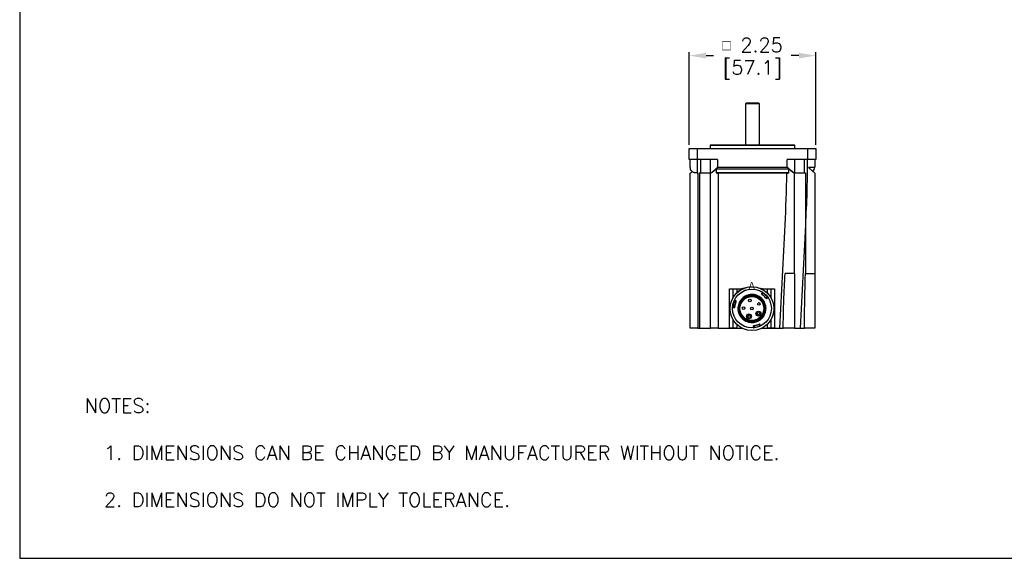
# Model space of a CAD drawing. Extents: x 897.4 to 937.4, y -8.5 to 19.5.
# Tile 1 of 11: x 897.4 to 914.9, y -8.5 to 1. Entities that reach past the tile are written whole.
import ezdxf

# ---------------------------------------------------------------- set-up
doc = ezdxf.new("R2010")
doc.units = 0
doc.header["$LTSCALE"] = 4
doc.header["$MEASUREMENT"] = 0
doc.layers.get('0').update_dxf_attribs({"linetype": 'CONTINUOUS'})
doc.layers.get('DEFPOINTS').update_dxf_attribs({"linetype": 'CONTINUOUS'})
for name, color, linetype in [('DIMENSIONS', 140, 'CONTINUOUS'), ('DIMENSIONS @ 1', 140, 'CONTINUOUS'), ('TEXT', 140, 'CONTINUOUS')]:
    doc.layers.add(name, color=color, linetype=linetype)
doc.styles.add('ROMANS', font='romans.shx')
doc.styles.add('SLDTEXTSTYLE0', font='TXT', dxfattribs={"width": 0.96})
doc.styles.get("Standard").update_dxf_attribs({"font": 'romans.shx'})
doc.dimstyles.get("Standard").update_dxf_attribs({"dimtxt": 0.25, "dimasz": 0.3, "dimexe": 0.0625, "dimexo": 0.0625, "dimgap": 0.0625, "dimtad": 0, "dimtih": 1, "dimtoh": 1, "dimzin": 0, "dimdsep": 46, "dimtxsty": 'Standard', "dimcen": 0, "dimadec": 0, "dimazin": 0, "dimtfac": 1, "dimtofl": 0, "dimtmove": 0, "dimatfit": 3, "dimfxl": 0, "dimtolj": 1, "dimtzin": 0, "dimarcsym": 0})

# ---------------------------------------------------------------- blocks, each defined once
blk = doc.blocks.new('*D25')
at = {"layer": 'DEFPOINTS', "color": 0}
for p in [(911.526, 0.373), (909.279, -1.273), (911.526, -1.273)]:
    blk.add_point(p, dxfattribs=at)
at = {"layer": 'DIMENSIONS', "color": 0, "lineweight": -2}
for p, q in [((909.279, -1.21), (909.279, 0.436)), ((909.579, 0.373), (909.713, 0.373)), ((911.226, 0.373), (911.091, 0.373)), ((911.526, -1.21), (911.526, 0.436))]:
    blk.add_line(p, q, dxfattribs=at)
at = {"layer": 'DIMENSIONS', "color": 0}
for points in [[(909.579, 0.423), (909.579, 0.323), (909.279, 0.373)], [(911.226, 0.423), (911.226, 0.323), (911.526, 0.373)]]:
    blk.add_solid(points, dxfattribs=at)
at = {"layer": 'DIMENSIONS', "color": 0, "char_height": 0.25, "attachment_point": 5}
for s, insert in [('\\A1;{\\Fgdt|c0;\\H0.75x;o} 2.25', (910.402, 0.561)), ('\\A1;[57.1]', (910.402, 0.12))]:
    blk.add_mtext(s, dxfattribs=dict(at, insert=insert))

msp = doc.modelspace()

# ---------------------------------------------------------------- linework, layer by layer
at = {"color": 7, "linetype": 'Continuous', "lineweight": 25}
for p, q in [((910.297, -0.462), (910.277, -0.482)), ((910.277, -0.482), (910.277, -1.213)), ((910.527, -0.482), (910.277, -0.482)), ((910.297, -0.462), (910.507, -0.462)), ((910.527, -0.482), (910.507, -0.462)), ((910.527, -1.213), (910.527, -0.482)), ((909.652, -1.213), (909.652, -1.273)), ((909.653, -1.213), (909.652, -1.213)), ((911.152, -1.213), (909.652, -1.213)), ((909.653, -1.213), (911.152, -1.213)), ((911.152, -1.273), (911.152, -1.213)), ((911.152, -1.213), (911.152, -1.213)), ((909.279, -1.47), (909.279, -1.273)), ((909.279, -1.273), (909.424, -1.273)), ((909.424, -1.273), (909.424, -1.47)), ((909.424, -1.273), (911.381, -1.273)), ((911.381, -1.47), (911.381, -1.273)), ((911.381, -1.273), (911.526, -1.273)), ((911.526, -1.273), (911.526, -1.47)), ((909.424, -1.47), (909.279, -1.47)), ((909.299, -1.605), (909.299, -1.47)), ((909.785, -1.47), (909.424, -1.47)), ((909.424, -1.47), (909.424, -1.705)), ((909.485, -1.705), (909.485, -1.47)), ((909.66, -1.705), (909.66, -1.47)), ((909.785, -1.47), (909.785, -1.605)), ((911.02, -1.605), (911.02, -1.47)), ((911.381, -1.47), (911.02, -1.47)), ((911.145, -1.47), (911.145, -1.705)), ((911.32, -1.47), (911.32, -1.705)), ((911.526, -1.47), (911.381, -1.47)), ((911.506, -1.47), (911.506, -1.605)), ((909.299, -4.457), (909.299, -1.709)), ((909.424, -1.705), (909.434, -1.705)), ((909.434, -1.705), (909.434, -4.457)), ((909.464, -1.705), (909.464, -4.457)), ((909.464, -1.705), (909.66, -1.705)), ((909.66, -4.457), (909.66, -1.705)), ((909.758, -1.636), (909.758, -1.705)), ((911.047, -1.636), (909.758, -1.636)), ((911.047, -1.705), (909.758, -1.705)), ((909.785, -1.605), (911.02, -1.605)), ((909.795, -1.709), (909.795, -4.457)), ((911.01, -1.709), (909.795, -1.709)), ((911.047, -1.705), (911.047, -1.636)), ((911.142, -1.705), (911.14, -1.705)), ((911.15, -1.705), (911.341, -1.705)), ((911.341, -1.705), (911.341, -3.486)), ((911.145, -3.486), (911.145, -3.816)), ((909.997, -4.457), (909.997, -3.762)), ((909.997, -3.762), (910.06, -3.762)), ((910.06, -3.913), (910.06, -3.762)), ((910.06, -3.762), (910.122, -3.762)), ((910.122, -3.762), (910.221, -3.762)), ((910.279, -3.783), (910.142, -3.872)), ((910.579, -3.823), (910.563, -3.847)), ((910.568, -3.762), (910.667, -3.762)), ((910.579, -3.858), (910.595, -3.834)), ((910.662, -3.9), (910.595, -3.834)), ((910.667, -3.762), (910.73, -3.762)), ((910.73, -3.762), (910.73, -3.913)), ((910.73, -3.762), (910.792, -3.762)), ((910.792, -3.762), (910.792, -4.457)), ((910.079, -3.979), (910.056, -4.07)), ((910.105, -3.991), (910.079, -3.979)), ((910.084, -4.071), (910.105, -3.991)), ((910.113, -3.973), (910.087, -3.961)), ((910.579, -3.858), (910.639, -3.916)), ((910.639, -3.916), (910.662, -3.9)), ((910.65, -3.932), (910.673, -3.916)), ((910.054, -4.089), (910.083, -4.091)), ((910.084, -4.071), (910.056, -4.07)), ((910.184, -4.189), (910.184, -4.189)), ((910.06, -4.457), (910.06, -4.307)), ((910.165, -4.205), (910.182, -4.194)), ((910.167, -4.198), (910.179, -4.19)), ((910.209, -4.274), (910.225, -4.264)), ((910.229, -4.267), (910.212, -4.278)), ((910.22, -4.278), (910.232, -4.271)), ((910.73, -4.307), (910.73, -4.457)), ((909.434, -4.457), (909.464, -4.457)), ((909.464, -4.457), (909.66, -4.457)), ((909.552, -4.457), (909.552, -4.46)), ((909.646, -4.46), (909.552, -4.46)), ((909.795, -4.457), (909.997, -4.457)), ((910.227, -4.46), (909.802, -4.46)), ((910.06, -4.457), (909.997, -4.457)), ((910.122, -4.457), (910.06, -4.457)), ((910.122, -4.457), (910.221, -4.457)), ((910.417, -4.418), (910.419, -4.446)), ((910.516, -4.394), (910.437, -4.416)), ((910.439, -4.444), (910.437, -4.416)), ((910.439, -4.444), (910.529, -4.419)), ((910.516, -4.394), (910.529, -4.419)), ((910.547, -4.41), (910.534, -4.385)), ((910.94, -4.46), (910.563, -4.46)), ((910.568, -4.457), (910.667, -4.457)), ((910.73, -4.457), (910.667, -4.457)), ((910.674, -4.375), (910.674, -4.376)), ((910.792, -4.457), (910.73, -4.457)), ((910.792, -4.457), (910.948, -4.457)), ((911.146, -4.457), (911.324, -4.457)), ((911.252, -4.46), (911.157, -4.46)), ((911.252, -4.46), (911.252, -4.457))]:
    msp.add_line(p, q, dxfattribs=at)
at = {"color": 8, "linetype": 'Continuous', "lineweight": 25}
for p, q in [((910.122, -3.762), (910.122, -3.833)), ((910.667, -3.833), (910.667, -3.762)), ((911.145, -3.816), (911.146, -4.457)), ((910.122, -4.387), (910.122, -4.457)), ((910.667, -4.457), (910.667, -4.387))]:
    msp.add_line(p, q, dxfattribs=at)
at = {"color": 7, "linetype": 'Continuous', "lineweight": 25, "flags": 128}
for points in [[(910.598, -3.83), (910.598, -3.831), (910.597, -3.831), (910.597, -3.831), (910.597, -3.832), (910.596, -3.832), (910.596, -3.833), (910.595, -3.834), (910.595, -3.834)], [(910.075, -3.977), (910.075, -3.977), (910.075, -3.977), (910.075, -3.977), (910.076, -3.978), (910.077, -3.978), (910.077, -3.978), (910.078, -3.979), (910.079, -3.979)], [(910.109, -3.993), (910.109, -3.993), (910.109, -3.993), (910.108, -3.993), (910.108, -3.993), (910.107, -3.992), (910.106, -3.992), (910.106, -3.992), (910.105, -3.991)], [(910.576, -3.862), (910.576, -3.862), (910.577, -3.862), (910.577, -3.861), (910.577, -3.861), (910.578, -3.86), (910.578, -3.86), (910.579, -3.859), (910.579, -3.858)], [(910.635, -3.919), (910.635, -3.919), (910.635, -3.919), (910.635, -3.919), (910.636, -3.918), (910.636, -3.918), (910.637, -3.917), (910.638, -3.917), (910.639, -3.916)], [(910.666, -3.897), (910.666, -3.897), (910.666, -3.897), (910.665, -3.898), (910.665, -3.898), (910.664, -3.898), (910.663, -3.899), (910.663, -3.899), (910.662, -3.9)], [(910.051, -4.069), (910.051, -4.069), (910.051, -4.069), (910.052, -4.069), (910.052, -4.069), (910.053, -4.069), (910.054, -4.07), (910.055, -4.07), (910.056, -4.07)], [(910.089, -4.072), (910.089, -4.072), (910.089, -4.072), (910.088, -4.072), (910.088, -4.072), (910.087, -4.072), (910.086, -4.072), (910.085, -4.071), (910.084, -4.071)], [(910.179, -4.19), (910.18, -4.19), (910.181, -4.19), (910.182, -4.189), (910.182, -4.189), (910.183, -4.189), (910.183, -4.189), (910.184, -4.189), (910.184, -4.189)], [(910.182, -4.194), (910.182, -4.194), (910.181, -4.194), (910.181, -4.194), (910.181, -4.193), (910.181, -4.193), (910.18, -4.192), (910.18, -4.191), (910.179, -4.19)], [(910.183, -4.2), (910.184, -4.199), (910.185, -4.199), (910.185, -4.198), (910.186, -4.198), (910.187, -4.198), (910.187, -4.198), (910.187, -4.198), (910.187, -4.198)], [(910.225, -4.264), (910.225, -4.263), (910.226, -4.262), (910.227, -4.262), (910.227, -4.261), (910.228, -4.261), (910.228, -4.261), (910.228, -4.26), (910.228, -4.26)], [(910.232, -4.271), (910.231, -4.27), (910.231, -4.269), (910.23, -4.269), (910.23, -4.268), (910.229, -4.267), (910.229, -4.267), (910.229, -4.267), (910.229, -4.267)], [(910.232, -4.271), (910.232, -4.27), (910.233, -4.27), (910.234, -4.269), (910.234, -4.268), (910.235, -4.268), (910.235, -4.268), (910.235, -4.267), (910.235, -4.267)], [(910.437, -4.416), (910.437, -4.415), (910.436, -4.414), (910.436, -4.413), (910.436, -4.413), (910.436, -4.412), (910.436, -4.412), (910.436, -4.411), (910.436, -4.411)], [(910.439, -4.444), (910.439, -4.445), (910.439, -4.446), (910.439, -4.447), (910.439, -4.448), (910.439, -4.448), (910.439, -4.449), (910.44, -4.449), (910.44, -4.449)], [(910.515, -4.389), (910.515, -4.389), (910.515, -4.389), (910.515, -4.39), (910.515, -4.39), (910.515, -4.391), (910.516, -4.392), (910.516, -4.393), (910.516, -4.394)], [(910.531, -4.423), (910.531, -4.423), (910.531, -4.423), (910.531, -4.423), (910.531, -4.422), (910.53, -4.421), (910.53, -4.421), (910.53, -4.42), (910.529, -4.419)]]:
    msp.add_lwpolyline(points, dxfattribs=at)
at = {"color": 7, "linetype": 'Continuous', "lineweight": 25}
for centre, radius in [((910.395, -4.11), 0.388), ((910.393, -4.108), 0.344), ((910.393, -4.108), 0.212), ((910.355, -3.965), 0.0236), ((910.517, -4.027), 0.0236), ((910.246, -4.1), 0.0236), ((910.393, -4.108), 0.0236), ((910.508, -4.2), 0.0433), ((910.508, -4.2), 0.0236), ((910.341, -4.246), 0.0433), ((910.341, -4.246), 0.0236)]:
    msp.add_circle(centre, radius, dxfattribs=at)
for centre, radius, start, end in [((911.406, -1.605), 0.1, 312.0507, 0), ((910.574, -3.821), 0.00492, 326.9275, 57.758), ((910.089, -3.957), 0.00492, 153.5573, 244.3878), ((910.393, -4.108), 0.306, 158.0133, 173.2735), ((910.111, -3.978), 0.00492, 335.2936, 64.3878), ((910.393, -4.108), 0.23, 225.2547, 201.0605), ((910.393, -4.108), 0.225, 225.2547, 201.0605), ((910.567, -3.85), 0.00492, 146.9275, 236.0217), ((910.393, -4.108), 0.306, 38.0133, 53.3021), ((910.647, -3.928), 0.00492, 215.2936, 304.3878), ((910.676, -3.92), 0.00492, 33.5573, 124.3878), ((910.054, -4.094), 0.00492, 86.8989, 177.7294), ((910.083, -4.086), 0.00492, 266.8989, 355.9931), ((910.179, -4.19), 0.00492, 303.1576, 21.0605), ((910.393, -4.108), 0.23, 203.5611, 222.7542), ((910.393, -4.108), 0.225, 203.5611, 222.7542), ((910.232, -4.271), 0.00492, 45.2547, 123.1576), ((910.414, -4.447), 0.00492, 273.5573, 4.3878), ((910.422, -4.418), 0.00492, 95.2936, 184.3878), ((910.393, -4.108), 0.306, 278.0133, 293.302), ((910.53, -4.388), 0.00492, 26.9274, 116.0216), ((910.551, -4.408), 0.00492, 206.9274, 297.7579)]:
    msp.add_arc(centre, radius, start, end, dxfattribs=at)
at = {"color": 7, "linetype": 'Continuous', "lineweight": 18}
msp.add_arc((910.393, -4.108), 0.388, 98.6462, 80.4847, dxfattribs=at)
at = {"color": 8, "linetype": 'Continuous', "lineweight": 25}
msp.add_arc((910.393, -4.108), 0.22, 180, 224.2554, dxfattribs=at)
at = {"color": 7, "linetype": 'Continuous', "lineweight": 25}
for points, knots in [([(911.371, -1.47), (911.371, -1.518), (911.371, -1.566), (911.371, -1.662), (911.371, -1.71), (911.37, -1.855), (911.365, -2.144), (911.35, -2.433), (911.341, -2.626), (911.341, -2.627), (911.341, -2.629), (911.341, -2.63), (911.31, -3.239), (911.279, -3.848), (911.249, -4.457)], [0, 0, 0, 0, 0.125, 0.125, 0.25, 0.25, 0.5, 1, 1, 1, 1.004202, 1.004202, 1.004202, 2.584878, 2.584878, 2.584878, 2.584878]), ([(909.424, -1.705), (909.419, -1.705), (909.414, -1.705), (909.405, -1.705), (909.4, -1.705), (909.391, -1.704), (909.386, -1.704), (909.377, -1.702), (909.373, -1.701), (909.361, -1.698), (909.353, -1.694), (909.34, -1.686), (909.334, -1.681), (909.318, -1.666), (909.311, -1.654), (909.301, -1.63), (909.299, -1.617), (909.299, -1.605)], [0, 0, 0, 0, 0.0625, 0.0625, 0.125, 0.125, 0.1875, 0.1875, 0.25, 0.25, 0.375, 0.375, 0.5, 0.5, 0.75, 0.75, 1, 1, 1, 1]), ([(909.299, -1.709), (909.299, -1.709), (909.3, -1.709), (909.303, -1.706), (909.305, -1.704), (909.311, -1.698), (909.315, -1.695), (909.323, -1.688), (909.327, -1.683), (909.332, -1.679)], [0, 0, 0, 0, 0.25, 0.25, 0.5, 0.5, 0.75, 0.75, 1, 1, 1, 1]), ([(909.66, -1.705), (909.66, -1.705), (909.66, -1.705), (909.661, -1.705), (909.662, -1.705), (909.664, -1.704), (909.666, -1.704), (909.669, -1.702), (909.67, -1.701), (909.676, -1.698), (909.681, -1.694), (909.692, -1.686), (909.698, -1.681), (909.716, -1.666), (909.729, -1.654), (909.757, -1.63), (909.771, -1.617), (909.785, -1.605)], [0, 0, 0, 0, 0.0625, 0.0625, 0.125, 0.125, 0.1875, 0.1875, 0.25, 0.25, 0.375, 0.375, 0.5, 0.5, 0.75, 0.75, 1, 1, 1, 1]), ([(909.66, -1.705), (909.66, -1.705), (909.661, -1.705), (909.663, -1.705), (909.664, -1.705), (909.666, -1.705), (909.667, -1.704), (909.671, -1.703), (909.675, -1.701), (909.682, -1.696), (909.687, -1.693), (909.696, -1.687), (909.701, -1.683), (909.712, -1.675), (909.717, -1.67), (909.734, -1.657), (909.746, -1.647), (909.758, -1.636)], [0, 0, 0, 0, 0.125, 0.125, 0.1875, 0.1875, 0.25, 0.25, 0.375, 0.375, 0.5, 0.5, 0.625, 0.625, 0.75, 0.75, 1, 1, 1, 1]), ([(910.888, -4.457), (910.919, -3.848), (910.949, -3.238), (910.98, -2.628), (910.98, -2.627), (910.98, -2.626), (910.98, -2.626), (910.995, -2.32), (911.01, -2.015), (911.01, -1.709)], [-1.999754, -1.999754, -1.999754, -1.999754, -0.002639, -0.002639, -0.002639, 0, 0, 0, 1, 1, 1, 1]), ([(911.142, -1.705), (911.141, -1.705), (911.138, -1.704), (911.132, -1.7), (911.128, -1.697), (911.119, -1.691), (911.114, -1.687), (911.104, -1.678), (911.098, -1.674), (911.087, -1.664), (911.081, -1.659), (911.069, -1.649), (911.063, -1.644), (911.051, -1.633), (911.045, -1.627), (911.032, -1.616), (911.026, -1.61), (911.02, -1.605)], [0, 0, 0, 0, 0.125, 0.125, 0.25, 0.25, 0.375, 0.375, 0.5, 0.5, 0.625, 0.625, 0.75, 0.75, 0.875, 0.875, 1, 1, 1, 1]), ([(911.14, -1.705), (911.139, -1.705), (911.136, -1.704), (911.131, -1.702), (911.128, -1.7), (911.122, -1.696), (911.118, -1.694), (911.111, -1.688), (911.107, -1.685), (911.094, -1.676), (911.085, -1.668), (911.066, -1.653), (911.057, -1.645), (911.047, -1.636)], [0, 0, 0, 0, 0.125, 0.125, 0.25, 0.25, 0.375, 0.375, 0.5, 0.5, 0.75, 0.75, 1, 1, 1, 1]), ([(911.145, -3.486), (911.145, -3.199), (911.145, -2.912), (911.145, -2.626), (911.145, -2.472), (911.145, -2.319), (911.145, -2.012), (911.145, -1.858), (911.145, -1.705)], [-0.933911, -0.933911, -0.933911, -0.933911, 0, 0, 0, 0.5, 0.5, 1, 1, 1, 1]), ([(911.393, -1.605), (911.407, -1.605), (911.423, -1.605), (911.451, -1.605), (911.464, -1.605), (911.485, -1.605), (911.493, -1.605), (911.504, -1.605), (911.506, -1.605), (911.506, -1.605)], [0, 0, 0, 0, 0.25, 0.25, 0.5, 0.5, 0.75, 0.75, 1, 1, 1, 1]), ([(911.393, -1.605), (911.406, -1.617), (911.419, -1.629), (911.438, -1.647), (911.445, -1.653), (911.457, -1.664), (911.462, -1.669), (911.473, -1.679), (911.478, -1.684), (911.487, -1.692), (911.491, -1.696), (911.498, -1.703), (911.501, -1.705), (911.505, -1.709), (911.506, -1.709), (911.506, -1.709)], [0, 0, 0, 0, 0.25, 0.25, 0.375, 0.375, 0.5, 0.5, 0.625, 0.625, 0.75, 0.75, 0.875, 0.875, 1, 1, 1, 1]), ([(911.506, -1.709), (911.506, -2.015), (911.506, -2.32), (911.506, -2.626), (911.506, -2.912), (911.506, -3.199), (911.506, -3.486)], [0, 0, 0, 0, 1, 1, 1, 1.938803, 1.938803, 1.938803, 1.938803]), ([(910.948, -4.457), (910.948, -4.437), (910.948, -4.397), (910.949, -4.336), (910.95, -4.275), (910.951, -4.195), (910.954, -4.094), (910.959, -3.932), (910.968, -3.728), (910.976, -3.567), (910.98, -3.486)], [0, 0, 0, 0, 0.062485, 0.124956, 0.187414, 0.249859, 0.371215, 0.499807, 0.749864, 1, 1, 1, 1]), ([(911.145, -3.486), (911.145, -3.486), (911.141, -3.486), (911.125, -3.486), (911.113, -3.486), (911.08, -3.486), (911.061, -3.486), (911.02, -3.486), (910.999, -3.486), (910.98, -3.486)], [0, 0, 0, 0, 0.25, 0.25, 0.5, 0.5, 0.75, 0.75, 1, 1, 1, 1]), ([(911.324, -4.457), (911.324, -4.427), (911.325, -4.364), (911.325, -4.27), (911.326, -4.172), (911.328, -4.073), (911.33, -3.933), (911.334, -3.737), (911.338, -3.575), (911.341, -3.486)], [0, 0, 0, 0, 0.094954, 0.192424, 0.292412, 0.394918, 0.499945, 0.724244, 1, 1, 1, 1]), ([(911.341, -3.486), (911.36, -3.486), (911.381, -3.486), (911.422, -3.486), (911.441, -3.486), (911.474, -3.486), (911.486, -3.486), (911.502, -3.486), (911.506, -3.486), (911.506, -3.486)], [0, 0, 0, 0, 0.25, 0.25, 0.5, 0.5, 0.75, 0.75, 1, 1, 1, 1]), ([(911.506, -3.486), (911.506, -3.567), (911.506, -3.728), (911.506, -3.932), (911.506, -4.094), (911.506, -4.216), (911.506, -4.336), (911.506, -4.417), (911.506, -4.457)], [0, 0, 0, 0, 0.250136, 0.500193, 0.628764, 0.750141, 0.875035, 1, 1, 1, 1]), ([(910.595, -3.834), (910.594, -3.834), (910.593, -3.833), (910.591, -3.831), (910.588, -3.83), (910.586, -3.828), (910.584, -3.827), (910.582, -3.825), (910.58, -3.824), (910.579, -3.823), (910.579, -3.823), (910.579, -3.823)], [0, 0, 0, 0, 0.082316, 0.169787, 0.262427, 0.360248, 0.463258, 0.571466, 0.714286, 0.857129, 1, 1, 1, 1]), ([(910.087, -3.961), (910.087, -3.961), (910.087, -3.961), (910.087, -3.962), (910.087, -3.962), (910.086, -3.963), (910.085, -3.965), (910.084, -3.967), (910.083, -3.97), (910.081, -3.974), (910.08, -3.977), (910.079, -3.979)], [0, 0, 0, 0, 0.0833768, 0.1667566, 0.2501394, 0.3335252, 0.4169141, 0.500306, 0.6610733, 0.8276033, 1, 1, 1, 1]), ([(910.105, -3.991), (910.105, -3.99), (910.106, -3.989), (910.107, -3.986), (910.108, -3.983), (910.109, -3.981), (910.11, -3.978), (910.111, -3.976), (910.112, -3.975), (910.113, -3.973), (910.113, -3.973), (910.113, -3.973)], [0, 0, 0, 0, 0.090972, 0.186975, 0.28801, 0.39408, 0.505188, 0.621333, 0.742516, 0.868739, 1, 1, 1, 1]), ([(910.109, -3.993), (910.111, -3.989), (910.112, -3.986), (910.114, -3.981), (910.115, -3.98), (910.115, -3.98)], [0, 0, 0, 0, 0.5, 0.5, 1, 1, 1, 1]), ([(910.212, -4.278), (910.223, -4.289), (910.234, -4.299), (910.259, -4.317), (910.272, -4.325), (910.3, -4.338), (910.314, -4.344), (910.344, -4.351), (910.359, -4.354), (910.39, -4.356), (910.405, -4.356), (910.436, -4.353), (910.451, -4.35), (910.48, -4.341), (910.495, -4.335), (910.522, -4.321), (910.535, -4.312), (910.553, -4.298), (910.559, -4.293), (910.57, -4.282), (910.575, -4.277), (910.59, -4.259), (910.599, -4.247), (910.615, -4.221), (910.621, -4.207), (910.632, -4.178), (910.636, -4.163), (910.641, -4.133), (910.642, -4.117), (910.641, -4.087), (910.639, -4.071), (910.633, -4.041), (910.628, -4.027), (910.617, -3.998), (910.609, -3.985), (910.592, -3.959), (910.583, -3.947), (910.562, -3.925), (910.55, -3.915), (910.525, -3.897), (910.512, -3.889), (910.491, -3.879), (910.484, -3.876), (910.469, -3.871), (910.462, -3.869), (910.44, -3.863), (910.424, -3.861), (910.394, -3.859), (910.378, -3.86), (910.348, -3.863), (910.333, -3.867), (910.303, -3.876), (910.289, -3.882), (910.262, -3.896), (910.249, -3.905), (910.226, -3.924), (910.215, -3.935), (910.195, -3.958), (910.186, -3.971), (910.17, -3.997), (910.164, -4.011), (910.154, -4.04), (910.15, -4.055), (910.146, -4.086), (910.145, -4.101), (910.146, -4.131), (910.148, -4.147), (910.153, -4.169), (910.155, -4.177), (910.159, -4.191), (910.162, -4.198), (910.165, -4.205)], [0, 0, 0, 0, 0.03125, 0.03125, 0.0625, 0.0625, 0.09375, 0.09375, 0.125, 0.125, 0.15625, 0.15625, 0.1875, 0.1875, 0.21875, 0.21875, 0.25, 0.25, 0.265625, 0.265625, 0.28125, 0.28125, 0.3125, 0.3125, 0.34375, 0.34375, 0.375, 0.375, 0.40625, 0.40625, 0.4375, 0.4375, 0.46875, 0.46875, 0.5, 0.5, 0.53125, 0.53125, 0.5625, 0.5625, 0.59375, 0.59375, 0.609375, 0.609375, 0.625, 0.625, 0.65625, 0.65625, 0.6875, 0.6875, 0.71875, 0.71875, 0.75, 0.75, 0.78125, 0.78125, 0.8125, 0.8125, 0.84375, 0.84375, 0.875, 0.875, 0.90625, 0.90625, 0.9375, 0.9375, 0.96875, 0.96875, 0.984375, 0.984375, 1, 1, 1, 1]), ([(910.167, -4.198), (910.162, -4.184), (910.158, -4.17), (910.152, -4.141), (910.15, -4.126), (910.15, -4.096), (910.151, -4.081), (910.156, -4.052), (910.16, -4.037), (910.17, -4.009), (910.177, -3.996), (910.192, -3.97), (910.201, -3.958), (910.221, -3.936), (910.231, -3.926), (910.255, -3.907), (910.268, -3.899), (910.294, -3.885), (910.308, -3.88), (910.336, -3.871), (910.351, -3.868), (910.381, -3.864), (910.396, -3.864), (910.426, -3.866), (910.44, -3.869), (910.462, -3.874), (910.469, -3.876), (910.483, -3.882), (910.49, -3.884), (910.51, -3.894), (910.523, -3.901), (910.547, -3.919), (910.559, -3.929), (910.579, -3.95), (910.589, -3.962), (910.605, -3.987), (910.612, -4), (910.624, -4.028), (910.628, -4.042), (910.634, -4.071), (910.636, -4.086), (910.637, -4.116), (910.636, -4.131), (910.631, -4.16), (910.628, -4.175), (910.618, -4.203), (910.611, -4.217), (910.596, -4.242), (910.588, -4.255), (910.568, -4.277), (910.558, -4.288), (910.534, -4.306), (910.522, -4.315), (910.502, -4.325), (910.496, -4.329), (910.482, -4.334), (910.475, -4.337), (910.454, -4.344), (910.439, -4.347), (910.409, -4.351), (910.394, -4.351), (910.365, -4.35), (910.35, -4.347), (910.321, -4.34), (910.307, -4.335), (910.28, -4.323), (910.266, -4.316), (910.242, -4.299), (910.231, -4.289), (910.22, -4.278)], [0, 0, 0, 0, 0.03125, 0.03125, 0.0625, 0.0625, 0.09375, 0.09375, 0.125, 0.125, 0.15625, 0.15625, 0.1875, 0.1875, 0.21875, 0.21875, 0.25, 0.25, 0.28125, 0.28125, 0.3125, 0.3125, 0.34375, 0.34375, 0.375, 0.375, 0.390625, 0.390625, 0.40625, 0.40625, 0.4375, 0.4375, 0.46875, 0.46875, 0.5, 0.5, 0.53125, 0.53125, 0.5625, 0.5625, 0.59375, 0.59375, 0.625, 0.625, 0.65625, 0.65625, 0.6875, 0.6875, 0.71875, 0.71875, 0.75, 0.75, 0.78125, 0.78125, 0.796875, 0.796875, 0.8125, 0.8125, 0.84375, 0.84375, 0.875, 0.875, 0.90625, 0.90625, 0.9375, 0.9375, 0.96875, 0.96875, 1, 1, 1, 1]), ([(910.563, -3.847), (910.563, -3.847), (910.563, -3.847), (910.564, -3.847), (910.565, -3.848), (910.566, -3.849), (910.567, -3.849), (910.568, -3.85), (910.57, -3.851), (910.571, -3.852), (910.573, -3.854), (910.574, -3.855), (910.576, -3.856), (910.578, -3.857), (910.579, -3.858), (910.579, -3.858)], [0, 0, 0, 0, 0.091432, 0.180445, 0.267037, 0.351211, 0.432965, 0.512301, 0.58922, 0.663721, 0.735805, 0.805475, 0.872729, 0.937571, 1, 1, 1, 1]), ([(910.565, -3.854), (910.565, -3.854), (910.566, -3.855), (910.57, -3.858), (910.573, -3.86), (910.576, -3.862)], [0, 0, 0, 0, 0.5, 0.5, 1, 1, 1, 1]), ([(910.635, -3.919), (910.637, -3.922), (910.639, -3.925), (910.642, -3.929), (910.643, -3.931), (910.643, -3.931)], [0, 0, 0, 0, 0.5, 0.5, 1, 1, 1, 1]), ([(910.639, -3.916), (910.639, -3.917), (910.64, -3.918), (910.642, -3.921), (910.644, -3.923), (910.645, -3.925), (910.647, -3.927), (910.648, -3.929), (910.649, -3.931), (910.65, -3.932), (910.65, -3.932), (910.65, -3.932)], [0, 0, 0, 0, 0.090972, 0.186975, 0.28801, 0.39408, 0.505188, 0.621333, 0.742516, 0.868739, 1, 1, 1, 1]), ([(910.673, -3.916), (910.673, -3.916), (910.673, -3.916), (910.673, -3.916), (910.673, -3.915), (910.672, -3.914), (910.671, -3.913), (910.67, -3.911), (910.668, -3.908), (910.665, -3.904), (910.663, -3.901), (910.662, -3.9)], [0, 0, 0, 0, 0.083377, 0.166757, 0.250139, 0.333525, 0.416914, 0.500306, 0.661073, 0.827603, 1, 1, 1, 1]), ([(910.056, -4.07), (910.056, -4.071), (910.056, -4.072), (910.055, -4.075), (910.055, -4.078), (910.055, -4.08), (910.055, -4.083), (910.054, -4.085), (910.054, -4.088), (910.054, -4.089), (910.054, -4.089), (910.054, -4.089)], [0, 0, 0, 0, 0.082316, 0.169787, 0.262427, 0.360248, 0.463258, 0.571466, 0.714286, 0.857129, 1, 1, 1, 1]), ([(910.083, -4.091), (910.083, -4.091), (910.083, -4.091), (910.083, -4.09), (910.083, -4.089), (910.083, -4.088), (910.083, -4.087), (910.083, -4.085), (910.083, -4.083), (910.083, -4.081), (910.083, -4.079), (910.084, -4.077), (910.084, -4.075), (910.084, -4.073), (910.084, -4.072), (910.084, -4.071)], [0, 0, 0, 0, 0.091432, 0.180445, 0.267037, 0.351211, 0.432965, 0.512301, 0.58922, 0.663721, 0.735805, 0.805475, 0.872729, 0.937571, 1, 1, 1, 1]), ([(910.088, -4.086), (910.088, -4.086), (910.088, -4.085), (910.088, -4.079), (910.089, -4.076), (910.089, -4.072)], [0, 0, 0, 0, 0.5, 0.5, 1, 1, 1, 1]), ([(910.185, -4.191), (910.185, -4.191), (910.184, -4.19), (910.184, -4.19), (910.184, -4.189), (910.184, -4.189)], [0, 0, 0, 0, 0.3387372, 0.6725593, 1, 1, 1, 1]), ([(910.165, -4.205), (910.165, -4.205), (910.165, -4.205), (910.165, -4.205), (910.166, -4.204), (910.166, -4.203), (910.166, -4.201), (910.167, -4.2), (910.167, -4.199), (910.167, -4.198), (910.167, -4.198)], [0, 0, 0, 0, 0.100915, 0.216149, 0.348679, 0.499574, 0.609928, 0.749282, 0.918153, 1, 1, 1, 1]), ([(910.165, -4.205), (910.165, -4.205), (910.165, -4.205), (910.165, -4.205), (910.165, -4.206), (910.165, -4.206), (910.166, -4.206), (910.166, -4.207), (910.166, -4.207), (910.166, -4.207), (910.166, -4.208), (910.166, -4.208), (910.167, -4.209), (910.167, -4.209), (910.167, -4.209), (910.167, -4.21)], [0, 0, 0, 0, 0.0000415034, 0.0000415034, 0.0000415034, 0.0000829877, 0.0000829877, 0.0000829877, 0.0001247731, 0.0001247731, 0.0001247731, 0.0001671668, 0.0001671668, 0.0001671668, 0.0001966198, 0.0001966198, 0.0001966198, 0.0001966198]), ([(910.167, -4.21), (910.168, -4.213), (910.171, -4.218), (910.175, -4.227), (910.18, -4.235), (910.183, -4.241), (910.185, -4.244)], [0, 0, 0, 0, 0.246262, 0.494818, 0.745967, 1, 1, 1, 1]), ([(910.185, -4.244), (910.187, -4.246), (910.191, -4.252), (910.197, -4.259), (910.203, -4.267), (910.207, -4.272), (910.209, -4.274)], [0, 0, 0, 0, 0.254047, 0.505198, 0.753747, 1, 1, 1, 1]), ([(910.209, -4.274), (910.209, -4.274), (910.21, -4.275), (910.21, -4.275), (910.21, -4.276), (910.211, -4.276), (910.211, -4.276), (910.211, -4.277), (910.212, -4.277), (910.212, -4.277), (910.212, -4.277), (910.212, -4.277), (910.212, -4.277), (910.212, -4.278), (910.212, -4.278), (910.212, -4.278)], [0, 0, 0, 0, 0.0000429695, 0.0000429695, 0.0000429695, 0.0000859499, 0.0000859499, 0.0000859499, 0.0001287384, 0.0001287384, 0.0001287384, 0.0001709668, 0.0001709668, 0.0001709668, 0.0001966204, 0.0001966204, 0.0001966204, 0.0001966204]), ([(910.22, -4.278), (910.22, -4.278), (910.219, -4.278), (910.218, -4.278), (910.216, -4.278), (910.215, -4.278), (910.214, -4.278), (910.213, -4.278), (910.212, -4.278), (910.212, -4.278)], [0, 0, 0, 0, 0.075818, 0.250703, 0.389481, 0.5006, 0.697195, 0.862172, 1, 1, 1, 1]), ([(909.434, -4.457), (909.418, -4.457), (909.401, -4.457), (909.367, -4.457), (909.351, -4.457), (909.325, -4.457), (909.315, -4.457), (909.302, -4.457), (909.299, -4.457), (909.299, -4.457)], [0, 0, 0, 0, 0.25, 0.25, 0.5, 0.5, 0.75, 0.75, 1, 1, 1, 1]), ([(909.795, -4.457), (909.779, -4.457), (909.762, -4.457), (909.728, -4.457), (909.712, -4.457), (909.686, -4.457), (909.676, -4.457), (909.663, -4.457), (909.66, -4.457), (909.66, -4.457)], [0, 0, 0, 0, 0.25, 0.25, 0.5, 0.5, 0.75, 0.75, 1, 1, 1, 1]), ([(910.437, -4.416), (910.436, -4.416), (910.434, -4.416), (910.431, -4.417), (910.428, -4.417), (910.425, -4.417), (910.423, -4.418), (910.42, -4.418), (910.419, -4.418), (910.417, -4.418), (910.417, -4.418), (910.417, -4.418)], [0, 0, 0, 0, 0.090972, 0.186975, 0.28801, 0.39408, 0.505188, 0.621333, 0.742516, 0.868739, 1, 1, 1, 1]), ([(910.419, -4.446), (910.419, -4.446), (910.419, -4.446), (910.42, -4.446), (910.421, -4.446), (910.422, -4.446), (910.423, -4.446), (910.426, -4.446), (910.429, -4.446), (910.434, -4.445), (910.437, -4.444), (910.439, -4.444)], [0, 0, 0, 0, 0.083377, 0.166757, 0.250139, 0.333525, 0.416914, 0.500306, 0.661073, 0.827603, 1, 1, 1, 1]), ([(910.436, -4.411), (910.432, -4.412), (910.428, -4.412), (910.423, -4.413), (910.422, -4.413), (910.422, -4.413)], [0, 0, 0, 0, 0.5, 0.5, 1, 1, 1, 1]), ([(910.528, -4.383), (910.528, -4.383), (910.526, -4.384), (910.521, -4.386), (910.518, -4.388), (910.515, -4.389)], [0, 0, 0, 0, 0.5, 0.5, 1, 1, 1, 1]), ([(910.534, -4.385), (910.534, -4.385), (910.534, -4.385), (910.534, -4.386), (910.533, -4.386), (910.532, -4.387), (910.53, -4.387), (910.529, -4.388), (910.527, -4.389), (910.526, -4.389), (910.524, -4.39), (910.522, -4.391), (910.52, -4.392), (910.518, -4.393), (910.517, -4.393), (910.516, -4.394)], [0, 0, 0, 0, 0.091432, 0.180445, 0.267037, 0.351211, 0.432965, 0.512301, 0.58922, 0.663721, 0.735805, 0.805475, 0.872729, 0.937571, 1, 1, 1, 1]), ([(910.529, -4.419), (910.53, -4.419), (910.532, -4.418), (910.534, -4.417), (910.537, -4.416), (910.539, -4.415), (910.541, -4.413), (910.544, -4.412), (910.545, -4.411), (910.547, -4.411), (910.547, -4.41), (910.547, -4.41)], [0, 0, 0, 0, 0.0823159, 0.1697871, 0.2624273, 0.3602479, 0.4632583, 0.571466, 0.7142855, 0.8571292, 1, 1, 1, 1]), ([(911.146, -4.457), (911.145, -4.457), (911.145, -4.457), (911.143, -4.457), (911.141, -4.457), (911.139, -4.457), (911.137, -4.457), (911.133, -4.457), (911.13, -4.457), (911.122, -4.457), (911.108, -4.457), (911.083, -4.457), (911.054, -4.457), (911.027, -4.457), (911.006, -4.457), (910.992, -4.457), (910.978, -4.457), (910.963, -4.457), (910.953, -4.457), (910.948, -4.457)], [0, 0, 0, 0, 0.031499, 0.062797, 0.09396, 0.125057, 0.156156, 0.187327, 0.218635, 0.250151, 0.374968, 0.499857, 0.624635, 0.749485, 0.799857, 0.849814, 0.899636, 0.949604, 1, 1, 1, 1]), ([(911.506, -4.457), (911.506, -4.457), (911.506, -4.457), (911.505, -4.457), (911.504, -4.457), (911.503, -4.457), (911.501, -4.457), (911.498, -4.457), (911.496, -4.457), (911.489, -4.457), (911.477, -4.457), (911.454, -4.457), (911.427, -4.457), (911.402, -4.457), (911.382, -4.457), (911.368, -4.457), (911.354, -4.457), (911.339, -4.457), (911.329, -4.457), (911.324, -4.457)], [0, 0, 0, 0, 0.031499, 0.062797, 0.09396, 0.125057, 0.156156, 0.187327, 0.218635, 0.250151, 0.374968, 0.499857, 0.624635, 0.749485, 0.799857, 0.849814, 0.899636, 0.949604, 1, 1, 1, 1])]:
    msp.add_open_spline(points, degree=3, knots=knots, dxfattribs=at)
for points in [[(909.758, -1.705), (909.77, -1.708), (909.782, -1.709), (909.795, -1.709)], [(911.01, -1.709), (911.023, -1.709), (911.035, -1.708), (911.047, -1.705)], [(911.14, -1.705), (911.143, -1.705), (911.145, -1.705), (911.145, -1.705)]]:
    msp.add_open_spline(points, degree=3, dxfattribs=at)
at = {"color": 7, "linetype": 'Continuous', "lineweight": 18}
for points in [[(910.335, -3.724), (910.205, -3.745), (910.218, -3.783)], [(910.458, -3.725), (910.574, -3.786), (910.587, -3.748)]]:
    msp.add_solid(points, dxfattribs=at)
at = {"layer": 'DEFPOINTS'}
msp.add_lwpolyline([(897.409, -8.534), (937.409, -8.534), (937.409, 19.466), (897.409, 19.466)], close=True, dxfattribs=at)

# ---------------------------------------------------------------- texts
at = {"color": 7, "linetype": 'Continuous', "lineweight": 18, "insert": (910.335, -3.638), "char_height": 0.125, "attachment_point": 1, "style": 'SLDTEXTSTYLE0'}
msp.add_mtext('A', dxfattribs=at)
at = {"layer": 'TEXT', "insert": (898.562, -5.705), "char_height": 0.25, "attachment_point": 1, "style": 'ROMANS'}
msp.add_mtext_dynamic_manual_height_columns('NOTES:\\P\\P  1. DIMENSIONS CAN BE CHANGED BY MANUFACTURER WITHOUT NOTICE.\\P\\P  2. DIMENSIONS DO NOT IMPLY TOLERANCE.', width=22.78763, gutter_width=1.75, heights=[0], dxfattribs=at)

# ---------------------------------------------------------------- dimensions: what is measured, and where the dimension line sits
at = {"layer": 'DIMENSIONS @ 1'}
dim = msp.add_linear_dim(base=(911.526, 0.373), p1=(909.279, -1.273), p2=(911.526, -1.273), text='{\\Fgdt|c0;\\H0.75x;o} <>', dimstyle='Standard', override={"dimscale": 1, "dimpost": '\\X', "dimtix": 0, "dimtofl": 0, "dimtmove": 0, "dimatfit": 3}, dxfattribs=at)
dim.commit()
dim.dimension.update_dxf_attribs({"geometry": '*D25', "text_midpoint": (910.402, 0.373)})

doc.saveas('drawing.dxf')
